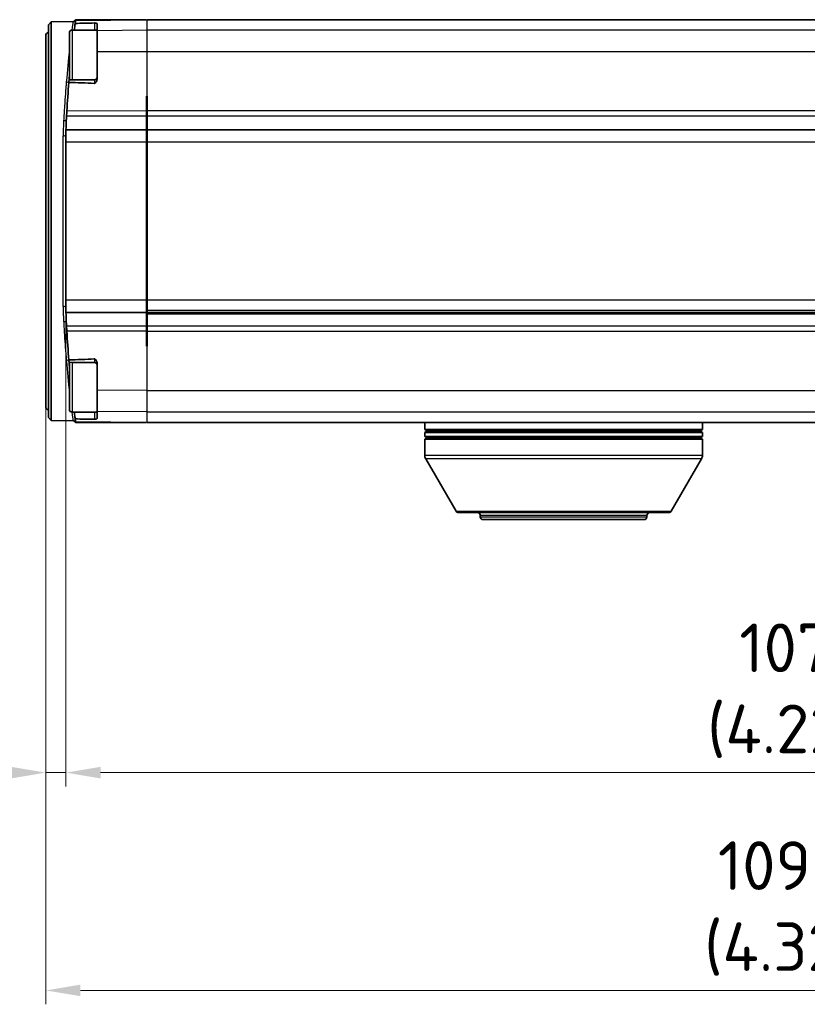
# Model space of a CAD drawing. Header units: millimetres. Extents: x 0 to 420, y 0 to 297.
# Tile 11 of 53: x 95 to 152, y 113 to 184. Entities that reach past the tile are written whole.
import ezdxf

# ---------------------------------------------------------------- set-up
doc = ezdxf.new("R2010")
doc.units = ezdxf.units.MM
for name, color, linetype, lineweight in [('Bemaßung (ISO)', 7, 'Continuous', 18), ('Sichtbar (ISO)', 7, 'Continuous', 35), ('Sichtbar schmal (ISO)', 7, 'Continuous', 25)]:
    doc.layers.add(name, color=color, linetype=linetype, lineweight=lineweight)
doc.styles.add('Notiztext (DIN)', font='isocpeur.ttf')
doc.dimstyles.new('Standard (DIN)', dxfattribs={"dimtxt": 3.5, "dimasz": 2.5, "dimexe": 1, "dimexo": 0, "dimgap": 0.7, "dimtad": 1, "dimtoh": 1, "dimrnd": 1e-08, "dimtxsty": 'Notiztext (DIN)', "dimcen": 0.09, "dimdle": 10, "dimclrd": 256, "dimclre": 256, "dimclrt": 256, "dimazin": 2, "dimtfac": 0.514286, "dimtdec": 4, "dimtmove": 0, "dimatfit": 3, "dimfxl": 1, "dimtolj": 1, "dimlwd": -1, "dimlwe": -1, "dimarcsym": 0})

# ---------------------------------------------------------------- blocks, each defined once
blk = doc.blocks.new('*D27')
at = {"layer": 'Bemaßung (ISO)', "transparency": 16777216}
for p, q in [((206.615, 164.281), (206.615, 113.316)), ((96.865, 156.316), (96.865, 113.316)), ((204.115, 114.316), (99.365, 114.316))]:
    blk.add_line(p, q, dxfattribs=at)
for points in [[(99.365, 114.733), (99.365, 113.899), (96.865, 114.316)], [(204.115, 114.733), (204.115, 113.899), (206.615, 114.316)]]:
    blk.add_solid(points, dxfattribs=at)
at = {"layer": 'Defpoints', "color": 0, "transparency": 16777216}
for p in [(206.615, 164.281), (96.865, 156.316), (96.865, 114.316)]:
    blk.add_point(p, dxfattribs=at)
at = {"layer": 'Bemaßung (ISO)', "transparency": 16777216, "insert": (151.74, 125.049), "char_height": 3.5, "attachment_point": 2, "style": 'Notiztext (DIN)'}
blk.add_mtext('\\A1;109,75{\\P(4.321")}', dxfattribs=at)
blk = doc.blocks.new('*D28')
at = {"layer": 'Bemaßung (ISO)', "transparency": 16777216}
for p, q in [((98.317, 163.991), (98.317, 128.991)), ((96.865, 156.316), (96.865, 128.991)), ((94.365, 129.991), (75.415, 129.991)), ((98.317, 129.991), (96.865, 129.991)), ((100.817, 129.991), (103.317, 129.991))]:
    blk.add_line(p, q, dxfattribs=at)
for points in [[(94.365, 130.408), (94.365, 129.574), (96.865, 129.991)], [(100.817, 130.408), (100.817, 129.574), (98.317, 129.991)]]:
    blk.add_solid(points, dxfattribs=at)
at = {"layer": 'Defpoints', "color": 0, "transparency": 16777216}
for p in [(98.317, 163.991), (96.865, 156.316), (98.317, 129.991)]:
    blk.add_point(p, dxfattribs=at)
at = {"layer": 'Bemaßung (ISO)', "transparency": 16777216, "insert": (83.64, 140.724), "char_height": 3.5, "attachment_point": 2, "style": 'Notiztext (DIN)'}
blk.add_mtext('\\A1;1,45{\\P(0.057")}', dxfattribs=at)
blk = doc.blocks.new('*D29')
at = {"layer": 'Bemaßung (ISO)', "transparency": 16777216}
for p, q in [((98.317, 163.991), (98.317, 128.991)), ((205.514, 163.991), (205.514, 128.991)), ((100.817, 129.991), (203.014, 129.991))]:
    blk.add_line(p, q, dxfattribs=at)
for points in [[(100.817, 130.408), (100.817, 129.574), (98.317, 129.991)], [(203.014, 130.408), (203.014, 129.574), (205.514, 129.991)]]:
    blk.add_solid(points, dxfattribs=at)
at = {"layer": 'Defpoints', "color": 0, "transparency": 16777216}
for p in [(98.317, 163.991), (205.514, 163.991), (205.514, 129.991)]:
    blk.add_point(p, dxfattribs=at)
at = {"layer": 'Bemaßung (ISO)', "transparency": 16777216, "insert": (151.915, 140.724), "char_height": 3.5, "attachment_point": 2, "style": 'Notiztext (DIN)'}
blk.add_mtext('\\A1;107,2{\\P(4.221")}', dxfattribs=at)

msp = doc.modelspace()

# ---------------------------------------------------------------- linework, layer by layer
at = {"layer": 'Sichtbar (ISO)'}
for p, q in [((97.065, 183.818), (97.265, 184.022)), ((97.065, 155.544), (97.065, 183.818)), ((97.265, 184.022), (98.832, 184.049)), ((97.265, 184.022), (97.265, 155.34)), ((104.115, 184.18), (99.012, 184.114)), ((104.115, 184.181), (99.021, 184.181)), ((100.565, 183.372), (100.565, 183.885)), ((104.115, 184.18), (104.115, 184.181)), ((104.115, 184.18), (104.115, 184.118)), ((104.165, 184.118), (104.165, 184.181)), ((199.165, 184.181), (104.165, 184.181)), ((96.865, 156.316), (96.865, 183.046)), ((98.565, 179.841), (98.565, 183.231)), ((98.765, 183.431), (100.565, 183.431)), ((100.565, 181.856), (100.565, 183.372)), ((100.565, 179.953), (100.565, 181.856)), ((104.165, 178.681), (104.115, 178.68)), ((104.115, 178.68), (104.115, 177.61)), ((104.165, 177.61), (104.165, 178.681)), ((104.115, 177.61), (104.115, 177.247)), ((104.115, 176.243), (104.115, 177.247)), ((104.165, 177.247), (104.165, 177.61)), ((104.165, 177.247), (104.165, 176.243)), ((98.317, 175.897), (98.317, 175.371)), ((104.115, 175.371), (104.115, 176.243)), ((104.165, 176.243), (104.165, 175.371)), ((199.165, 176.243), (104.165, 176.243)), ((98.317, 175.371), (98.317, 163.991)), ((104.115, 163.991), (104.115, 175.371)), ((104.165, 175.371), (104.165, 163.991)), ((98.317, 163.991), (98.317, 163.465)), ((104.115, 163.119), (104.115, 163.991)), ((104.165, 163.991), (104.165, 163.256)), ((104.115, 162.115), (104.115, 163.119)), ((104.165, 163.119), (104.165, 163.256)), ((104.165, 163.119), (104.165, 163.019)), ((104.165, 163.119), (199.165, 163.119)), ((104.165, 163.019), (104.165, 162.115)), ((199.165, 163.019), (104.165, 163.019)), ((104.115, 162.115), (104.115, 161.752)), ((104.115, 161.752), (104.115, 160.682)), ((104.165, 161.752), (104.165, 162.115)), ((104.165, 160.681), (104.165, 161.752)), ((104.115, 160.682), (104.165, 160.681)), ((98.565, 156.131), (98.565, 159.521)), ((100.565, 157.507), (100.565, 159.409)), ((100.565, 155.99), (100.565, 157.507)), ((98.765, 155.931), (100.565, 155.931)), ((100.565, 155.478), (100.565, 155.99)), ((97.065, 155.544), (97.265, 155.34)), ((97.265, 155.34), (98.832, 155.313)), ((104.115, 155.182), (99.012, 155.249)), ((104.115, 155.244), (104.115, 155.182)), ((104.165, 155.181), (104.165, 155.244)), ((99.021, 155.181), (104.115, 155.181)), ((104.115, 155.181), (104.115, 155.182)), ((104.165, 155.181), (178.665, 155.181)), ((124.165, 155.181), (124.165, 154.681)), ((144.165, 154.681), (124.165, 154.681)), ((124.339, 154.581), (124.165, 154.681)), ((124.339, 154.581), (124.165, 154.481)), ((124.339, 154.581), (143.992, 154.581)), ((143.992, 154.581), (144.165, 154.681)), ((143.992, 154.581), (144.165, 154.481)), ((144.165, 155.181), (144.165, 154.681)), ((124.165, 154.481), (144.165, 154.481)), ((124.165, 154.481), (124.165, 154.181)), ((144.165, 154.181), (124.165, 154.181)), ((124.339, 154.081), (124.165, 154.181)), ((124.339, 154.081), (124.165, 153.981)), ((124.165, 153.981), (144.165, 153.981)), ((124.165, 153.981), (124.165, 152.835)), ((124.339, 154.081), (143.992, 154.081)), ((143.992, 154.081), (144.165, 154.181)), ((143.992, 154.081), (144.165, 153.981)), ((144.165, 154.481), (144.165, 154.181)), ((144.165, 153.981), (144.165, 152.835)), ((126.417, 148.801), (124.232, 152.585)), ((141.914, 148.801), (144.099, 152.585)), ((141.741, 148.701), (126.59, 148.701)), ((128.165, 148.401), (128.165, 148.501)), ((139.965, 148.201), (128.365, 148.201)), ((140.165, 148.401), (140.165, 148.501))]:
    msp.add_line(p, q, dxfattribs=at)
for centre, radius, start, end in [((98.828, 184.249), 0.2, 271, 340.10098), ((97.065, 183.046), 0.2, 90, 180), ((98.765, 183.231), 0.2, 90, 180), ((100.365, 180.059), 0.2, 270.60742, 0), ((201.191, 171.31), 103, 176.69579, 176.83201), ((118.317, 175.897), 20, 176.83201, 178.96021), ((118.317, 163.465), 20, 181.03979, 183.16799), ((201.191, 168.052), 103, 183.16799, 183.30421), ((100.365, 159.303), 0.2, 0, 89.39258), ((97.065, 156.316), 0.2, 180, 270), ((98.765, 156.131), 0.2, 180, 270), ((98.828, 155.113), 0.2, 19.89902, 89), ((124.665, 152.835), 0.5, 180, 210), ((143.665, 152.835), 0.5, 330, 0), ((126.59, 148.901), 0.2, 210, 270), ((127.965, 148.501), 0.2, 0, 90), ((128.365, 148.401), 0.2, 180, 270), ((139.965, 148.401), 0.2, 270, 0), ((140.365, 148.501), 0.2, 90, 180), ((141.741, 148.901), 0.2, 270, 330)]:
    msp.add_arc(centre, radius, start, end, dxfattribs=at)
for centre, major_axis, start_param, end_param in [((425.147, 168.789), (748.252, 0), 2.014154, 2.014228), ((425.147, 170.573), (-748.252, 0), 1.127365, 1.127439)]:
    msp.add_ellipse(centre, major_axis=major_axis, ratio=0.022679, start_param=start_param, end_param=end_param, dxfattribs=at)
for points, knots in [([(98.922, 183.431), (98.928, 183.478), (98.934, 183.526), (98.948, 183.633), (98.955, 183.69), (98.969, 183.795), (98.975, 183.841), (98.982, 183.893), (98.983, 183.905), (98.985, 183.915)], [0.01244494, 0.01244494, 0.01244494, 0.01244494, 0.02061815, 0.02061815, 0.03045675, 0.03045675, 0.0401093, 0.0401093, 0.04328918, 0.04328918, 0.04328918, 0.04328918]), ([(99.021, 184.181), (99.02, 184.179), (99.02, 184.177), (99.018, 184.163), (99.017, 184.152), (99.014, 184.134), (99.013, 184.126), (99.012, 184.116), (99.012, 184.114), (99.012, 184.114)], [0.0183877, 0.0183877, 0.0183877, 0.0183877, 0.01896381, 0.01896381, 0.02277491, 0.02277491, 0.02653956, 0.02653956, 0.03030422, 0.03030422, 0.03030422, 0.03030422]), ([(99.021, 184.181), (99.021, 184.181), (99.019, 184.181), (99.017, 184.181), (99.017, 184.181), (99.016, 184.181), (99.016, 184.181), (99.016, 184.181), (99.016, 184.181), (99.016, 184.181), (99.016, 184.181), (99.016, 184.181)], [-0.2246425, -0.2246425, -0.2246425, -0.2246425, -0.1558533, -0.1558533, -0.1310897, -0.1310897, -0.1188617, -0.1188617, -0.1113745, -0.1113745, -0.1094888, -0.1094888, -0.1094888, -0.1094888]), ([(100.565, 183.885), (100.565, 183.894), (100.555, 183.903), (100.518, 183.92), (100.491, 183.927), (100.452, 183.936), (100.435, 183.939), (100.408, 183.942), (100.399, 183.943), (100.387, 183.943), (100.383, 183.944), (100.374, 183.944), (100.369, 183.944), (100.364, 183.944)], [0, 0, 0, 0, 0.01529693, 0.01529693, 0.03309888, 0.03309888, 0.04266065, 0.04266065, 0.04794593, 0.04794593, 0.05088149, 0.05088149, 0.05371994, 0.05371994, 0.05371994, 0.05371994]), ([(98.53, 179.669), (98.532, 179.689), (98.533, 179.707), (98.538, 179.76), (98.54, 179.788), (98.542, 179.808)], [0.02641172, 0.02641172, 0.02641172, 0.02641172, 0.03395513, 0.03395513, 0.04969609, 0.04969609, 0.04969609, 0.04969609]), ([(98.542, 179.808), (98.543, 179.823), (98.544, 179.833), (98.544, 179.84), (98.544, 179.841), (98.544, 179.841)], [0.00463113, 0.00463113, 0.00463113, 0.00463113, 0.01670397, 0.01670397, 0.0219509, 0.0219509, 0.0219509, 0.0219509]), ([(100.364, 179.594), (100.372, 179.594), (100.379, 179.595), (100.394, 179.6), (100.402, 179.604), (100.421, 179.617), (100.434, 179.629), (100.469, 179.671), (100.491, 179.705), (100.528, 179.777), (100.542, 179.812), (100.56, 179.883), (100.565, 179.918), (100.565, 179.953)], [0, 0, 0, 0, 0.00215043, 0.00215043, 0.00482619, 0.00482619, 0.00922794, 0.00922794, 0.01624316, 0.01624316, 0.02226624, 0.02226624, 0.02799289, 0.02799289, 0.02799289, 0.02799289]), ([(98.321, 176.26), (98.32, 176.229), (98.32, 176.197), (98.318, 176.078), (98.317, 175.988), (98.317, 175.897)], [0.22496185, 0.22496185, 0.22496185, 0.22496185, 0.23473565, 0.23473565, 0.26145016, 0.26145016, 0.26145016, 0.26145016]), ([(98.317, 163.465), (98.317, 163.374), (98.318, 163.284), (98.32, 163.165), (98.32, 163.133), (98.321, 163.102)], [0.36467136, 0.36467136, 0.36467136, 0.36467136, 0.39138587, 0.39138587, 0.40115968, 0.40115968, 0.40115968, 0.40115968]), ([(98.542, 159.554), (98.54, 159.576), (98.537, 159.608), (98.533, 159.662), (98.532, 159.677), (98.53, 159.693)], [0.0004588, 0.0004588, 0.0004588, 0.0004588, 0.01759576, 0.01759576, 0.02373277, 0.02373277, 0.02373277, 0.02373277]), ([(98.544, 159.521), (98.544, 159.521), (98.544, 159.524), (98.543, 159.535), (98.543, 159.543), (98.542, 159.554)], [0.02222717, 0.02222717, 0.02222717, 0.02222717, 0.03057725, 0.03057725, 0.03956399, 0.03956399, 0.03956399, 0.03956399]), ([(100.565, 159.409), (100.565, 159.458), (100.555, 159.508), (100.514, 159.624), (100.475, 159.685), (100.429, 159.738), (100.416, 159.749), (100.398, 159.76), (100.392, 159.763), (100.378, 159.768), (100.371, 159.768), (100.364, 159.768)], [0, 0, 0, 0, 0.01503811, 0.01503811, 0.03741187, 0.03741187, 0.04687079, 0.04687079, 0.05200051, 0.05200051, 0.05682005, 0.05682005, 0.05682005, 0.05682005]), ([(98.985, 155.447), (98.982, 155.471), (98.978, 155.499), (98.968, 155.576), (98.961, 155.626), (98.947, 155.732), (98.94, 155.787), (98.929, 155.872), (98.926, 155.902), (98.922, 155.931)], [0.02231047, 0.02231047, 0.02231047, 0.02231047, 0.03490175, 0.03490175, 0.05193974, 0.05193974, 0.06849074, 0.06849074, 0.07771458, 0.07771458, 0.07771458, 0.07771458]), ([(99.012, 155.249), (99.012, 155.249), (99.012, 155.246), (99.013, 155.236), (99.014, 155.228), (99.017, 155.21), (99.018, 155.199), (99.02, 155.185), (99.02, 155.183), (99.021, 155.181)], [0.03030424, 0.03030424, 0.03030424, 0.03030424, 0.03406889, 0.03406889, 0.03783355, 0.03783355, 0.04164465, 0.04164465, 0.04222076, 0.04222076, 0.04222076, 0.04222076]), ([(100.364, 155.418), (100.371, 155.418), (100.378, 155.418), (100.393, 155.419), (100.401, 155.419), (100.422, 155.422), (100.435, 155.424), (100.466, 155.429), (100.489, 155.434), (100.526, 155.446), (100.54, 155.452), (100.56, 155.464), (100.565, 155.471), (100.565, 155.478)], [0, 0, 0, 0, 0.00209389, 0.00209389, 0.00469564, 0.00469564, 0.01000936, 0.01000936, 0.02153414, 0.02153414, 0.03204128, 0.03204128, 0.04202857, 0.04202857, 0.04202857, 0.04202857]), ([(99.016, 155.181), (99.016, 155.181), (99.016, 155.181), (99.016, 155.181), (99.016, 155.181), (99.016, 155.181), (99.016, 155.181), (99.017, 155.181), (99.018, 155.181), (99.02, 155.181), (99.021, 155.181), (99.021, 155.181)], [-0.105002, -0.105002, -0.105002, -0.105002, -0.1028347, -0.1028347, -0.0957663, -0.0957663, -0.0838351, -0.0838351, -0.0418431, -0.0418431, 0, 0, 0, 0])]:
    msp.add_open_spline(points, degree=3, knots=knots, dxfattribs=at)
for points, degree in [([(99.012, 184.114), (99.012, 184.114), (99.003, 184.05), (98.985, 183.915)], 3), ([(98.985, 183.915), (99.407, 183.923), (99.93, 183.933), (100.364, 183.944)], 3), ([(98.544, 179.841), (98.551, 179.919), (98.558, 180.003), (98.565, 180.09)], 3), ([(98.53, 179.669), (98.474, 178.979), (98.425, 178.29), (98.383, 177.603)], 3), ([(100.364, 179.594), (99.807, 179.63), (99.086, 179.654), (98.53, 179.669)], 3), ([(98.544, 179.841), (99.152, 179.846), (99.76, 179.853), (100.368, 179.859)], 3), ([(98.383, 177.603), (98.376, 177.483), (98.369, 177.364), (98.362, 177.247)], 3), ([(104.115, 176.243), (101.246, 176.252), (98.321, 176.26)], 2), ([(104.115, 163.119), (101.246, 163.111), (98.321, 163.102)], 2), ([(98.362, 162.115), (98.369, 161.998), (98.376, 161.879), (98.383, 161.759)], 3), ([(98.383, 161.759), (98.425, 161.072), (98.474, 160.383), (98.53, 159.693)], 3), ([(98.53, 159.693), (99.086, 159.708), (99.807, 159.732), (100.364, 159.768)], 3), ([(98.565, 159.272), (98.558, 159.36), (98.551, 159.443), (98.544, 159.521)], 3), ([(100.368, 159.503), (99.76, 159.51), (99.152, 159.516), (98.544, 159.521)], 3), ([(100.364, 155.418), (99.93, 155.429), (99.407, 155.439), (98.985, 155.447)], 3), ([(98.985, 155.447), (99.003, 155.313), (99.012, 155.249), (99.012, 155.249)], 3)]:
    msp.add_open_spline(points, degree=degree, dxfattribs=at)
at = {"layer": 'Sichtbar schmal (ISO)'}
for p, q in [((104.165, 183.417), (104.165, 184.118)), ((98.765, 183.431), (98.765, 179.843)), ((104.165, 183.417), (100.565, 183.372)), ((104.165, 181.866), (104.165, 183.417)), ((199.165, 183.417), (104.165, 183.417)), ((104.165, 181.866), (100.565, 181.856)), ((104.165, 178.681), (104.165, 181.866)), ((199.165, 181.866), (104.165, 181.866)), ((104.115, 177.247), (98.362, 177.247)), ((104.115, 177.61), (98.383, 177.603)), ((199.165, 177.61), (104.165, 177.61)), ((199.165, 177.247), (104.165, 177.247)), ((98.121, 163.55), (98.121, 175.812)), ((104.115, 175.371), (98.317, 175.371)), ((199.165, 175.371), (104.165, 175.371)), ((104.115, 163.991), (98.317, 163.991)), ((199.165, 163.991), (104.165, 163.991)), ((199.165, 163.256), (104.165, 163.256)), ((104.115, 162.115), (98.362, 162.115)), ((104.115, 161.752), (98.383, 161.759)), ((199.165, 162.115), (104.165, 162.115)), ((104.165, 161.752), (199.165, 161.752)), ((104.165, 157.496), (104.165, 160.681)), ((98.765, 159.519), (98.765, 155.931)), ((104.165, 157.496), (100.565, 157.507)), ((104.165, 155.946), (104.165, 157.496)), ((104.165, 157.496), (199.165, 157.496)), ((104.165, 155.946), (100.565, 155.99)), ((104.165, 155.244), (104.165, 155.946)), ((104.165, 155.946), (199.165, 155.946)), ((124.165, 152.835), (144.165, 152.835)), ((144.099, 152.585), (124.232, 152.585)), ((126.417, 148.801), (141.914, 148.801)), ((140.165, 148.501), (128.165, 148.501)), ((128.165, 148.401), (140.165, 148.401))]:
    msp.add_line(p, q, dxfattribs=at)
for centre, major_axis, ratio, start_param, end_param in [((98.342, 179.824), (0.199, -0.016), 0.694692, 4.787317, 6.283185), ((98.148, 177.014), (0.2, -0.011), 0.502445, 4.757665, 6.283185), ((98.117, 175.897), (0.2, 0), 0.427066, 4.729842, 6.283185), ((98.117, 163.465), (0.2, 0), 0.427066, 0, 1.553343), ((98.148, 162.349), (0.2, 0.011), 0.502445, 0, 1.525521), ((98.342, 159.538), (0.199, 0.016), 0.694692, 0, 1.495869)]:
    msp.add_ellipse(centre, major_axis=major_axis, ratio=ratio, start_param=start_param, end_param=end_param, dxfattribs=at)
for points, knots in [([(98.831, 184.049), (98.831, 184.049), (98.829, 184.028), (98.81, 183.896), (98.784, 183.707), (98.747, 183.426)], [1.1605224, 1.1605224, 1.1605224, 1.1605224, 1.2968202, 1.2968202, 1.587606, 1.587606, 1.587606, 1.587606]), ([(100.364, 183.944), (100.365, 183.907), (100.365, 183.845), (100.367, 183.695), (100.367, 183.608), (100.368, 183.49), (100.369, 183.46), (100.369, 183.431)], [0.00292965, 0.00292965, 0.00292965, 0.00292965, 0.0416288, 0.0416288, 0.07915335, 0.07915335, 0.09203342, 0.09203342, 0.09203342, 0.09203342]), ([(98.346, 179.685), (98.337, 179.581), (98.328, 179.475), (98.306, 179.196), (98.292, 179.021), (98.257, 178.555), (98.236, 178.259), (98.193, 177.616), (98.172, 177.269), (98.152, 176.913)], [0, 0, 0, 0, 0.0441437, 0.0441437, 0.1147736, 0.1147736, 0.2277815, 0.2277815, 0.3531496, 0.3531496, 0.3531496, 0.3531496]), ([(100.368, 179.859), (100.368, 179.859), (100.368, 179.859), (100.367, 179.858), (100.367, 179.855), (100.367, 179.846), (100.367, 179.841), (100.366, 179.826), (100.366, 179.812), (100.366, 179.769), (100.365, 179.734), (100.365, 179.663), (100.365, 179.63), (100.364, 179.594)], [0.03585276, 0.03585276, 0.03585276, 0.03585276, 0.03807144, 0.03807144, 0.04935187, 0.04935187, 0.05640213, 0.05640213, 0.07050267, 0.07050267, 0.09306352, 0.09306352, 0.10994199, 0.10994199, 0.10994199, 0.10994199]), ([(98.152, 176.913), (98.149, 176.868), (98.147, 176.823), (98.141, 176.706), (98.138, 176.634), (98.131, 176.444), (98.127, 176.327), (98.122, 176.077), (98.121, 175.945), (98.121, 175.812)], [0, 0, 0, 0, 0.0157708, 0.0157708, 0.0410042, 0.0410042, 0.0813775, 0.0813775, 0.1261667, 0.1261667, 0.1261667, 0.1261667]), ([(98.121, 163.55), (98.121, 163.503), (98.121, 163.457), (98.122, 163.335), (98.123, 163.261), (98.126, 163.068), (98.13, 162.951), (98.139, 162.705), (98.145, 162.576), (98.152, 162.449)], [0, 0, 0, 0, 0.0157708, 0.0157708, 0.0410042, 0.0410042, 0.0813775, 0.0813775, 0.1261667, 0.1261667, 0.1261667, 0.1261667]), ([(98.152, 162.449), (98.159, 162.324), (98.166, 162.2), (98.185, 161.879), (98.197, 161.685), (98.23, 161.188), (98.251, 160.89), (98.296, 160.281), (98.321, 159.973), (98.346, 159.677)], [0, 0, 0, 0, 0.0441437, 0.0441437, 0.1147736, 0.1147736, 0.2277815, 0.2277815, 0.3531496, 0.3531496, 0.3531496, 0.3531496]), ([(100.364, 159.768), (100.365, 159.69), (100.365, 159.622), (100.366, 159.53), (100.367, 159.504), (100.368, 159.503), (100.368, 159.503), (100.368, 159.503)], [0.00292632, 0.00292632, 0.00292632, 0.00292632, 0.0400682, 0.0400682, 0.07618602, 0.07618602, 0.07701542, 0.07701542, 0.07701542, 0.07701542]), ([(98.747, 155.936), (98.784, 155.656), (98.81, 155.467), (98.823, 155.376), (98.829, 155.334), (98.831, 155.313), (98.831, 155.313)], [0.7341069, 0.7341069, 0.7341069, 0.7341069, 1.0248927, 1.0248927, 1.0248927, 1.1611905, 1.1611905, 1.1611905, 1.1611905]), ([(100.369, 155.931), (100.368, 155.888), (100.368, 155.845), (100.368, 155.767), (100.367, 155.734), (100.367, 155.685), (100.367, 155.669), (100.366, 155.628), (100.366, 155.604), (100.366, 155.545), (100.365, 155.512), (100.365, 155.457), (100.365, 155.435), (100.364, 155.418)], [0.0252308, 0.0252308, 0.0252308, 0.0252308, 0.04395985, 0.04395985, 0.05861313, 0.05861313, 0.06593978, 0.06593978, 0.0776624, 0.0776624, 0.09641861, 0.09641861, 0.11433482, 0.11433482, 0.11433482, 0.11433482])]:
    msp.add_open_spline(points, degree=3, knots=knots, dxfattribs=at)
for points in [[(98.565, 181.927), (98.495, 181.3), (98.418, 180.543), (98.346, 179.685)], [(98.346, 159.677), (98.418, 158.819), (98.495, 158.062), (98.565, 157.435)]]:
    msp.add_open_spline(points, degree=3, dxfattribs=at)

# ---------------------------------------------------------------- dimensions: what is measured, and where the dimension line sits
at = {"layer": 'Bemaßung (ISO)'}
for base, p1, p2, text, override, picture, middle in [((98.317, 129.991), (96.865, 156.316), (98.317, 163.991), '<>{\\P(0.057")}', {"dimtoh": 0, "dimdec": 2, "dimtp": 0, "dimtm": 0, "dimtdec": 4, "dimtofl": 1, "dimatfit": 1, "dimtvp": -0.25}, '*D28', (83.64, 129.991)), ((96.865, 114.316), (206.615, 164.281), (96.865, 156.316), '<>{\\P(4.321")}', {"dimtoh": 0, "dimdec": 2, "dimtp": 0, "dimtm": 0, "dimtdec": 4, "dimtofl": 0, "dimatfit": 1, "dimtvp": -0.25}, '*D27', (151.74, 114.316)), ((205.514, 129.991), (98.317, 163.991), (205.514, 163.991), '<>{\\P(4.221")}', {"dimtoh": 0, "dimdec": 2, "dimtp": 0, "dimtm": 0, "dimtdec": 4, "dimtofl": 0, "dimatfit": 1, "dimtvp": -0.25}, '*D29', (151.915, 129.991))]:
    dim = msp.add_linear_dim(base=base, p1=p1, p2=p2, angle=180, text=text, dimstyle='Standard (DIN)', override=override, dxfattribs=at)
    dim.commit()
    dim.dimension.update_dxf_attribs({"geometry": picture, "text_midpoint": middle, "dimtype": 160})

doc.saveas('drawing.dxf')
